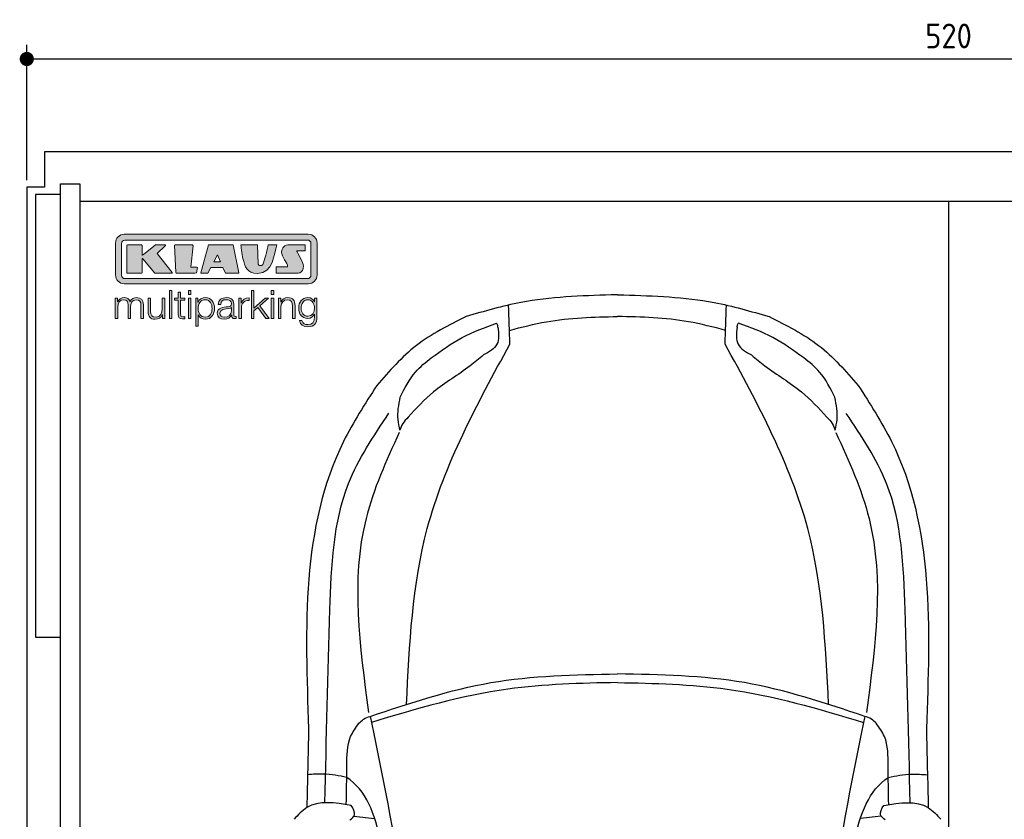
# Model space of a CAD drawing. Header units: millimetres. Extents: x -20 to 5711, y -1049 to 5673.
# Tile 3 of 4: x -20 to 2757, y 3416 to 5673. Entities that reach past the tile are written whole.
import ezdxf

# ---------------------------------------------------------------- set-up
doc = ezdxf.new("R2010")
doc.units = ezdxf.units.MM
for name, color, linetype in [('4', 3, 'Continuous'), ('5', 3, 'Continuous'), ('car', 10, 'Continuous'), ('Logo', 7, 'Continuous')]:
    doc.layers.add(name, color=color, linetype=linetype)
doc.styles.get("Standard").update_dxf_attribs({"font": 'ISOCP.SHX'})
doc.dimstyles.new('GEN-ISO', dxfattribs={"dimscale": 20, "dimtxt": 3.5, "dimasz": 2, "dimexe": 2, "dimexo": 1, "dimgap": 1.5, "dimtad": 1, "dimdec": 1, "dimdsep": 46, "dimtxsty": 'STANDARD', "dimblk": 'PUNKT', "dimcen": 2, "dimclrd": 256, "dimclre": 256, "dimclrt": 2, "dimadec": 0, "dimazin": 0, "dimtp": 0.1, "dimtm": 0.1, "dimtfac": 0.71, "dimtdec": 1, "dimtmove": 2, "dimatfit": 3, "dimldrblk": 'PUNKT', "dimfxl": 1, "dimtolj": 1, "dimarcsym": 0})

# ---------------------------------------------------------------- blocks, each defined once
blk = doc.blocks.new('PUNKT')
at = {"layer": '4', "color": 0, "linetype": 'ByBlock'}
blk.add_line((-0.5, 0), (-1, 0), dxfattribs=at)
at = {"layer": '4', "color": 0, "linetype": 'ByBlock', "const_width": 0.5}
blk.add_lwpolyline([(-0.25, 0, 1), (0.25, 0, 1)], format="xyb", close=True, dxfattribs=at)
blk = doc.blocks.new('*D4')
at = {"layer": '5', "lineweight": -2}
for p, q in [((0, 5220), (0, 5602.1)), ((5200, 5220), (5200, 5602.1)), ((40, 5562.1), (5160, 5562.1))]:
    blk.add_line(p, q, dxfattribs=at)
at = {"layer": 'DEFPOINTS', "color": 0}
for p in [(5200, 5562.1), (0, 5200), (5200, 5200)]:
    blk.add_point(p, dxfattribs=at)
at = {"layer": '5', "lineweight": -2, "xscale": 40, "yscale": 40, "zscale": 40, "rotation": 180}
blk.add_blockref('PUNKT', (0, 5562.1), dxfattribs=at)
at = {"layer": '5', "lineweight": -2, "xscale": 40, "yscale": 40, "zscale": 40}
blk.add_blockref('PUNKT', (5200, 5562.1), dxfattribs=at)
at = {"layer": '5', "color": 2, "insert": (2600, 5627.1), "char_height": 70, "attachment_point": 5}
blk.add_mtext('520', dxfattribs=at)
blk = doc.blocks.new('KLAUS')
at = {"layer": 'Logo'}
h = blk.add_hatch(color=8, dxfattribs=at)
h.dxf.hatch_style = 2
edge = h.paths.add_edge_path()
edge.add_spline(control_points=[(3.6, 29.09), (2.88, 29.09), (2.3, 28.51), (2.3, 27.8), (2.3, 27.8), (2.3, 16.11), (2.3, 16.11), (2.3, 15.39), (2.88, 14.81), (3.6, 14.81), (3.6, 14.81), (71.16, 14.81), (71.16, 14.81), (71.88, 14.81), (72.46, 15.39), (72.46, 16.11), (72.46, 16.11), (72.46, 27.8), (72.46, 27.8), (72.46, 28.51), (71.88, 29.09), (71.16, 29.09), (71.16, 29.09), (3.6, 29.09), (3.6, 29.09), (3.6, 29.09), (3.6, 29.09), (3.6, 29.09)], knot_values=[0, 0, 0, 0, 1, 1, 1, 2, 2, 2, 3, 3, 3, 4, 4, 4, 5, 5, 5, 6, 6, 6, 7, 7, 7, 8, 8, 8, 9, 9, 9, 9], degree=3, periodic=0)
edge = h.paths.add_edge_path()
edge.add_spline(control_points=[(3.35, 31.23), (3.35, 31.23), (71.47, 31.23), (71.47, 31.23), (73.26, 31.23), (74.71, 29.77), (74.71, 27.99), (74.71, 27.99), (74.71, 16.17), (74.71, 16.17), (74.71, 14.38), (73.26, 12.93), (71.47, 12.93), (71.47, 12.93), (3.35, 12.93), (3.35, 12.93), (1.56, 12.93), (0.11, 14.38), (0.11, 16.17), (0.11, 16.17), (0.11, 27.99), (0.11, 27.99), (0.11, 29.77), (1.56, 31.23), (3.35, 31.23), (3.35, 31.23), (3.35, 31.23), (3.35, 31.23)], knot_values=[0, 0, 0, 0, 1, 1, 1, 2, 2, 2, 3, 3, 3, 4, 4, 4, 5, 5, 5, 6, 6, 6, 7, 7, 7, 8, 8, 8, 9, 9, 9, 9], degree=3, periodic=0)
h = blk.add_hatch(color=8, dxfattribs=at)
h.dxf.hatch_style = 2
edge = h.paths.add_edge_path()
edge.add_spline(control_points=[(4.5, 27.33), (4.5, 27.33), (9.7, 27.33), (9.7, 27.33), (9.84, 27.33), (9.96, 27.22), (9.96, 27.08), (9.96, 27.08), (9.96, 23.69), (9.96, 23.69), (9.96, 23.69), (9.94, 23.64), (10.04, 23.59), (10.14, 23.53), (10.2, 23.57), (10.2, 23.57), (10.2, 23.57), (10.51, 23.75), (10.51, 23.75), (10.51, 23.75), (14.94, 27.33), (14.94, 27.33), (14.94, 27.33), (18.41, 27.33), (18.41, 27.33), (18.41, 27.33), (18.49, 27.33), (18.56, 27.2), (18.65, 27.04), (18.53, 26.91), (18.53, 26.91), (18.53, 26.91), (15.49, 24.11), (15.49, 24.11), (15.49, 24.11), (21.14, 17.06), (21.14, 17.06), (21.14, 17.06), (21.13, 16.91), (21.13, 16.91), (21.08, 16.84), (20.99, 16.82), (20.99, 16.82), (20.99, 16.82), (14.7, 16.82), (14.7, 16.82), (14.7, 16.82), (10.26, 22.17), (10.26, 22.17), (10.26, 22.17), (10.19, 22.24), (10.08, 22.21), (9.97, 22.18), (9.96, 22.11), (9.96, 22.11), (9.96, 22.11), (9.96, 17.08), (9.96, 17.08), (9.96, 16.94), (9.84, 16.82), (9.7, 16.82), (9.7, 16.82), (4.5, 16.82), (4.5, 16.82), (4.36, 16.82), (4.25, 16.94), (4.25, 17.08), (4.25, 17.08), (4.25, 27.08), (4.25, 27.08), (4.25, 27.22), (4.36, 27.33), (4.5, 27.33), (4.5, 27.33), (4.5, 27.33), (4.5, 27.33)], knot_values=[0, 0, 0, 0, 1, 1, 1, 2, 2, 2, 3, 3, 3, 4, 4, 4, 5, 5, 5, 6, 6, 6, 7, 7, 7, 8, 8, 8, 9, 9, 9, 10, 10, 10, 11, 11, 11, 12, 12, 12, 13, 13, 13, 14, 14, 14, 15, 15, 15, 16, 16, 16, 17, 17, 17, 18, 18, 18, 19, 19, 19, 20, 20, 20, 21, 21, 21, 22, 22, 22, 23, 23, 23, 24, 24, 24, 25, 25, 25, 25], degree=3, periodic=0)
h = blk.add_hatch(color=8, dxfattribs=at)
h.dxf.hatch_style = 2
h.paths.add_polyline_path([(22.42, 17.06), (21.97, 27.15), (22.24, 27.33), (28.55, 27.33), (28.86, 26.97), (28.01, 19.08), (30.26, 19.07), (30.44, 18.95), (30.08, 16.95), (29.49, 16.82), (22.6, 16.82)])
h = blk.add_hatch(color=8, dxfattribs=at)
h.paths.add_polyline_path([(36.52, 21.01), (38.93, 21.01), (37.87, 23.57)])
h.paths.add_polyline_path([(34.52, 27.33), (43.65, 27.33), (45.76, 16.94), (45.57, 16.82), (40.83, 16.82), (39.89, 18.95), (35.42, 18.95), (34.27, 16.82), (31.78, 16.82), (31.66, 17)])
h = blk.add_hatch(color=8, dxfattribs=at)
h.dxf.hatch_style = 2
edge = h.paths.add_edge_path()
edge.add_spline(control_points=[(52.69, 27.32), (52.69, 27.32), (52.88, 20.14), (52.88, 20.14), (53.01, 19.89), (53.2, 19.77), (53.43, 19.71), (53.91, 19.59), (54.43, 19.57), (54.64, 20.03), (55.23, 21.34), (56.27, 25.45), (56.6, 27.33), (56.6, 27.33), (59.77, 27.33), (59.77, 27.33), (58.77, 23.9), (58.56, 16.82), (52.63, 16.76), (48.72, 16.72), (48.01, 19.35), (47.27, 22.24), (46.89, 23.68), (46.54, 27.33), (46.54, 27.33), (46.54, 27.33), (52.69, 27.32), (52.69, 27.32), (52.69, 27.32), (52.69, 27.32), (52.69, 27.32)], knot_values=[0, 0, 0, 0, 1, 1, 1, 2, 2, 2, 3, 3, 3, 4, 4, 4, 5, 5, 5, 6, 6, 6, 7, 7, 7, 8, 8, 8, 9, 9, 9, 10, 10, 10, 10], degree=3, periodic=0)
h = blk.add_hatch(color=8, dxfattribs=at)
h.dxf.hatch_style = 2
edge = h.paths.add_edge_path()
edge.add_spline(control_points=[(64.46, 27.33), (64.46, 27.33), (70.31, 27.33), (70.31, 27.33), (70.31, 26.52), (70.31, 26.02), (70.31, 25.12), (70.31, 25.12), (67.3, 25.12), (67.3, 25.12), (67.24, 25.04), (67.25, 25.11), (67.25, 24.91), (67.25, 24.88), (69.73, 20.38), (69.73, 19.57), (69.73, 16.4), (67.22, 16.81), (65.9, 16.82), (65.9, 16.82), (59.59, 16.82), (59.59, 16.82), (59.59, 17.76), (59.59, 18.23), (59.59, 19.14), (59.59, 19.14), (63.75, 19.14), (63.75, 19.14), (63.82, 19.22), (63.81, 19.11), (63.81, 19.31), (63.81, 20.32), (61.58, 23.06), (61.58, 24.63), (61.58, 26.33), (62.83, 27.34), (64.46, 27.33), (64.46, 27.33), (64.46, 27.33), (64.46, 27.33)], knot_values=[0, 0, 0, 0, 1, 1, 1, 2, 2, 2, 3, 3, 3, 4, 4, 4, 5, 5, 5, 6, 6, 6, 7, 7, 7, 8, 8, 8, 9, 9, 9, 10, 10, 10, 11, 11, 11, 12, 12, 12, 13, 13, 13, 13], degree=3, periodic=0)
h = blk.add_hatch(color=30, dxfattribs=at)
h.dxf.hatch_style = 2
edge = h.paths.add_edge_path()
edge.add_spline(control_points=[(0, 0), (0, 0), (0.92, 0), (0.92, 0), (0.92, 0), (0.92, 4.22), (0.92, 4.22), (0.94, 5.8), (1.58, 7), (3.18, 7), (4.35, 7), (4.77, 6.15), (4.76, 5.12), (4.76, 5.12), (4.76, 0), (4.76, 0), (4.76, 0), (5.68, 0), (5.68, 0), (5.68, 0), (5.68, 4.27), (5.68, 4.27), (5.68, 5.68), (6.14, 7), (7.73, 7), (9.05, 7), (9.52, 6.32), (9.52, 5.08), (9.52, 5.08), (9.52, 0), (9.52, 0), (9.52, 0), (10.44, 0), (10.44, 0), (10.44, 0), (10.44, 5.12), (10.44, 5.12), (10.44, 6.91), (9.59, 7.77), (7.94, 7.77), (6.94, 7.77), (5.99, 7.29), (5.54, 6.3), (5.26, 7.29), (4.36, 7.77), (3.37, 7.77), (2.17, 7.77), (1.38, 7.19), (0.89, 6.28), (0.89, 6.28), (0.85, 6.28), (0.85, 6.28), (0.85, 6.28), (0.85, 7.55), (0.85, 7.55), (0.85, 7.55), (0, 7.55), (0, 7.55), (0, 7.55), (0, 0), (0, 0), (0, 0), (0, 0), (0, 0)], knot_values=[0, 0, 0, 0, 1, 1, 1, 2, 2, 2, 3, 3, 3, 4, 4, 4, 5, 5, 5, 6, 6, 6, 7, 7, 7, 8, 8, 8, 9, 9, 9, 10, 10, 10, 11, 11, 11, 12, 12, 12, 13, 13, 13, 14, 14, 14, 15, 15, 15, 16, 16, 16, 17, 17, 17, 18, 18, 18, 19, 19, 19, 20, 20, 20, 21, 21, 21, 21], degree=3, periodic=0)
h = blk.add_hatch(color=30, dxfattribs=at)
h.dxf.hatch_style = 2
edge = h.paths.add_edge_path()
edge.add_spline(control_points=[(18.31, 7.55), (18.31, 7.55), (17.39, 7.55), (17.39, 7.55), (17.39, 7.55), (17.39, 3.59), (17.39, 3.59), (17.39, 2.05), (16.7, 0.56), (15.12, 0.56), (13.66, 0.56), (13.15, 1.27), (13.1, 2.64), (13.1, 2.64), (13.1, 7.55), (13.1, 7.55), (13.1, 7.55), (12.18, 7.55), (12.18, 7.55), (12.18, 7.55), (12.18, 2.65), (12.18, 2.65), (12.18, 0.89), (12.93, -0.22), (14.83, -0.22), (15.96, -0.22), (16.95, 0.35), (17.44, 1.36), (17.44, 1.36), (17.47, 1.36), (17.47, 1.36), (17.47, 1.36), (17.47, 0), (17.47, 0), (17.47, 0), (18.31, 0), (18.31, 0), (18.31, 0), (18.31, 7.55), (18.31, 7.55), (18.31, 7.55), (18.31, 7.55), (18.31, 7.55)], knot_values=[0, 0, 0, 0, 1, 1, 1, 2, 2, 2, 3, 3, 3, 4, 4, 4, 5, 5, 5, 6, 6, 6, 7, 7, 7, 8, 8, 8, 9, 9, 9, 10, 10, 10, 11, 11, 11, 12, 12, 12, 13, 13, 13, 14, 14, 14, 14], degree=3, periodic=0)
h = blk.add_hatch(color=30, dxfattribs=at)
h.dxf.hatch_style = 2
h.paths.add_polyline_path([(20.07, 0), (20.99, 0), (20.99, 10.45), (20.07, 10.45)])
h = blk.add_hatch(color=30, dxfattribs=at)
h.dxf.hatch_style = 2
edge = h.paths.add_edge_path()
edge.add_spline(control_points=[(24.22, 9.82), (24.22, 9.82), (23.3, 9.82), (23.3, 9.82), (23.3, 9.82), (23.3, 7.55), (23.3, 7.55), (23.3, 7.55), (21.98, 7.55), (21.98, 7.55), (21.98, 7.55), (21.98, 6.78), (21.98, 6.78), (21.98, 6.78), (23.3, 6.78), (23.3, 6.78), (23.3, 6.78), (23.3, 1.61), (23.3, 1.61), (23.28, 0.32), (23.71, -0.09), (24.94, -0.09), (25.22, -0.09), (25.48, -0.06), (25.76, -0.06), (25.76, -0.06), (25.76, 0.73), (25.76, 0.73), (25.5, 0.7), (25.23, 0.69), (24.97, 0.69), (24.31, 0.73), (24.22, 1.08), (24.22, 1.68), (24.22, 1.68), (24.22, 6.78), (24.22, 6.78), (24.22, 6.78), (25.76, 6.78), (25.76, 6.78), (25.76, 6.78), (25.76, 7.55), (25.76, 7.55), (25.76, 7.55), (24.22, 7.55), (24.22, 7.55), (24.22, 7.55), (24.22, 9.82), (24.22, 9.82), (24.22, 9.82), (24.22, 9.82), (24.22, 9.82)], knot_values=[0, 0, 0, 0, 1, 1, 1, 2, 2, 2, 3, 3, 3, 4, 4, 4, 5, 5, 5, 6, 6, 6, 7, 7, 7, 8, 8, 8, 9, 9, 9, 10, 10, 10, 11, 11, 11, 12, 12, 12, 13, 13, 13, 14, 14, 14, 15, 15, 15, 16, 16, 16, 17, 17, 17, 17], degree=3, periodic=0)
h = blk.add_hatch(color=30, dxfattribs=at)
h.paths.add_polyline_path([(27.1, 0), (28.03, 0), (28.03, 7.55), (27.1, 7.55)])
h.paths.add_polyline_path([(27.1, 8.98), (28.03, 8.98), (28.03, 10.45), (27.1, 10.45)])
h = blk.add_hatch(color=30, dxfattribs=at)
edge = h.paths.add_edge_path()
edge.add_spline(control_points=[(35.84, 3.78), (35.84, 2.21), (35.12, 0.56), (33.37, 0.56), (31.4, 0.56), (30.72, 2.21), (30.72, 3.78), (30.72, 5.49), (31.33, 7), (33.37, 7), (35.12, 7), (35.84, 5.34), (35.84, 3.78), (35.84, 3.78), (35.84, 3.78), (35.84, 3.78)], knot_values=[0, 0, 0, 0, 1, 1, 1, 2, 2, 2, 3, 3, 3, 4, 4, 4, 5, 5, 5, 5], degree=3, periodic=0)
edge = h.paths.add_edge_path()
edge.add_spline(control_points=[(29.79, -2.8), (29.79, -2.8), (30.72, -2.8), (30.72, -2.8), (30.72, -2.8), (30.72, 1.43), (30.72, 1.43), (30.72, 1.43), (30.74, 1.43), (30.74, 1.43), (31.14, 0.35), (32.24, -0.22), (33.37, -0.22), (35.66, -0.22), (36.76, 1.64), (36.76, 3.78), (36.76, 5.91), (35.66, 7.77), (33.37, 7.77), (32.15, 7.77), (31.1, 7.14), (30.67, 6.12), (30.67, 6.12), (30.64, 6.12), (30.64, 6.12), (30.64, 6.12), (30.64, 7.55), (30.64, 7.55), (30.64, 7.55), (29.79, 7.55), (29.79, 7.55), (29.79, 7.55), (29.79, -2.8), (29.79, -2.8), (29.79, -2.8), (29.79, -2.8), (29.79, -2.8)], knot_values=[0, 0, 0, 0, 1, 1, 1, 2, 2, 2, 3, 3, 3, 4, 4, 4, 5, 5, 5, 6, 6, 6, 7, 7, 7, 8, 8, 8, 9, 9, 9, 10, 10, 10, 11, 11, 11, 12, 12, 12, 12], degree=3, periodic=0)
h = blk.add_hatch(color=30, dxfattribs=at)
edge = h.paths.add_edge_path()
edge.add_spline(control_points=[(43.03, 2.93), (43.04, 1.45), (41.8, 0.56), (40.39, 0.56), (39.53, 0.56), (38.71, 1.13), (38.71, 2.05), (38.71, 3.53), (40.66, 3.51), (42.22, 3.79), (42.47, 3.84), (42.88, 3.91), (43, 4.13), (43, 4.13), (43.03, 4.13), (43.03, 4.13), (43.03, 4.13), (43.03, 2.93), (43.03, 2.93), (43.03, 2.93), (43.03, 2.93), (43.03, 2.93)], knot_values=[0, 0, 0, 0, 1, 1, 1, 2, 2, 2, 3, 3, 3, 4, 4, 4, 5, 5, 5, 6, 6, 6, 7, 7, 7, 7], degree=3, periodic=0)
edge = h.paths.add_edge_path()
edge.add_spline(control_points=[(39.03, 5.24), (39.06, 6.47), (39.91, 7), (41.05, 7), (42.14, 7), (43.03, 6.69), (43.03, 5.45), (43.03, 4.61), (42.6, 4.51), (41.84, 4.42), (39.85, 4.19), (37.79, 4.11), (37.79, 1.99), (37.79, 0.47), (38.93, -0.22), (40.32, -0.22), (41.77, -0.22), (42.43, 0.34), (43.07, 1.32), (43.07, 1.32), (43.1, 1.32), (43.1, 1.32), (43.1, 0.53), (43.25, 0), (44.19, 0), (44.43, 0), (44.58, 0.01), (44.79, 0.06), (44.79, 0.06), (44.79, 0.83), (44.79, 0.83), (44.71, 0.81), (44.6, 0.78), (44.49, 0.78), (44.13, 0.78), (43.95, 0.98), (43.95, 1.33), (43.95, 1.33), (43.95, 5.34), (43.95, 5.34), (43.95, 7.36), (42.5, 7.77), (41.17, 7.77), (39.44, 7.77), (38.2, 7.01), (38.11, 5.24), (38.11, 5.24), (39.03, 5.24), (39.03, 5.24), (39.03, 5.24), (39.03, 5.24), (39.03, 5.24)], knot_values=[0, 0, 0, 0, 1, 1, 1, 2, 2, 2, 3, 3, 3, 4, 4, 4, 5, 5, 5, 6, 6, 6, 7, 7, 7, 8, 8, 8, 9, 9, 9, 10, 10, 10, 11, 11, 11, 12, 12, 12, 13, 13, 13, 14, 14, 14, 15, 15, 15, 16, 16, 16, 17, 17, 17, 17], degree=3, periodic=0)
h = blk.add_hatch(color=30, dxfattribs=at)
h.dxf.hatch_style = 2
edge = h.paths.add_edge_path()
edge.add_spline(control_points=[(45.79, 0), (45.79, 0), (46.71, 0), (46.71, 0), (46.71, 0), (46.71, 4.03), (46.71, 4.03), (46.71, 5.59), (47.85, 6.82), (49.52, 6.73), (49.52, 6.73), (49.52, 7.66), (49.52, 7.66), (48.16, 7.72), (47.14, 7), (46.67, 5.78), (46.67, 5.78), (46.64, 5.78), (46.64, 5.78), (46.64, 5.78), (46.64, 7.55), (46.64, 7.55), (46.64, 7.55), (45.79, 7.55), (45.79, 7.55), (45.79, 7.55), (45.79, 0), (45.79, 0), (45.79, 0), (45.79, 0), (45.79, 0)], knot_values=[0, 0, 0, 0, 1, 1, 1, 2, 2, 2, 3, 3, 3, 4, 4, 4, 5, 5, 5, 6, 6, 6, 7, 7, 7, 8, 8, 8, 9, 9, 9, 10, 10, 10, 10], degree=3, periodic=0)
h = blk.add_hatch(color=30, dxfattribs=at)
h.dxf.hatch_style = 2
h.paths.add_polyline_path([(50.4, 0), (51.32, 0), (51.32, 2.87), (52.82, 4.11), (55.8, 0), (56.96, 0), (53.52, 4.76), (56.74, 7.55), (55.51, 7.55), (51.32, 3.89), (51.32, 10.45), (50.4, 10.45)])
h = blk.add_hatch(color=30, dxfattribs=at)
h.paths.add_polyline_path([(57.74, 0), (58.66, 0), (58.66, 7.55), (57.74, 7.55)])
h.paths.add_polyline_path([(57.74, 8.98), (58.66, 8.98), (58.66, 10.45), (57.74, 10.45)])
h = blk.add_hatch(color=30, dxfattribs=at)
h.dxf.hatch_style = 2
edge = h.paths.add_edge_path()
edge.add_spline(control_points=[(60.41, 0), (60.41, 0), (61.33, 0), (61.33, 0), (61.33, 0), (61.33, 4.41), (61.33, 4.41), (61.36, 5.89), (62.24, 7), (63.7, 7), (65.2, 7), (65.62, 6.02), (65.62, 4.71), (65.62, 4.71), (65.62, 0), (65.62, 0), (65.62, 0), (66.54, 0), (66.54, 0), (66.54, 0), (66.54, 4.86), (66.54, 4.86), (66.54, 6.66), (65.9, 7.77), (63.78, 7.77), (62.71, 7.77), (61.7, 7.16), (61.36, 6.25), (61.36, 6.25), (61.33, 6.25), (61.33, 6.25), (61.33, 6.25), (61.33, 7.55), (61.33, 7.55), (61.33, 7.55), (60.41, 7.55), (60.41, 7.55), (60.41, 7.55), (60.41, 0), (60.41, 0), (60.41, 0), (60.41, 0), (60.41, 0)], knot_values=[0, 0, 0, 0, 1, 1, 1, 2, 2, 2, 3, 3, 3, 4, 4, 4, 5, 5, 5, 6, 6, 6, 7, 7, 7, 8, 8, 8, 9, 9, 9, 10, 10, 10, 11, 11, 11, 12, 12, 12, 13, 13, 13, 14, 14, 14, 14], degree=3, periodic=0)
h = blk.add_hatch(color=30, dxfattribs=at)
edge = h.paths.add_edge_path()
edge.add_spline(control_points=[(71.32, 0.86), (69.62, 0.86), (68.83, 2.34), (68.83, 3.86), (68.83, 5.43), (69.56, 7), (71.32, 7), (73.06, 7), (73.75, 5.34), (73.75, 3.86), (73.75, 2.33), (72.91, 0.86), (71.32, 0.86), (71.32, 0.86), (71.32, 0.86), (71.32, 0.86)], knot_values=[0, 0, 0, 0, 1, 1, 1, 2, 2, 2, 3, 3, 3, 4, 4, 4, 5, 5, 5, 5], degree=3, periodic=0)
edge = h.paths.add_edge_path()
edge.add_spline(control_points=[(74.67, 7.55), (74.67, 7.55), (73.75, 7.55), (73.75, 7.55), (73.75, 7.55), (73.75, 6.25), (73.75, 6.25), (73.75, 6.25), (73.72, 6.25), (73.72, 6.25), (73.35, 7.09), (72.41, 7.77), (71.32, 7.77), (69.13, 7.77), (67.9, 6.05), (67.9, 3.97), (67.9, 1.82), (68.9, 0.09), (71.32, 0.09), (72.4, 0.09), (73.29, 0.72), (73.72, 1.64), (73.72, 1.64), (73.75, 1.64), (73.75, 1.64), (73.75, 1.64), (73.75, 0.61), (73.75, 0.61), (73.75, -1.23), (73.01, -2.24), (71.32, -2.24), (70.29, -2.24), (69.31, -1.85), (69.1, -0.73), (69.1, -0.73), (68.18, -0.73), (68.18, -0.73), (68.31, -2.34), (69.81, -3.02), (71.32, -3.02), (73.79, -3.02), (74.65, -1.64), (74.67, 0.61), (74.67, 0.61), (74.67, 7.55), (74.67, 7.55), (74.67, 7.55), (74.67, 7.55), (74.67, 7.55)], knot_values=[0, 0, 0, 0, 1, 1, 1, 2, 2, 2, 3, 3, 3, 4, 4, 4, 5, 5, 5, 6, 6, 6, 7, 7, 7, 8, 8, 8, 9, 9, 9, 10, 10, 10, 11, 11, 11, 12, 12, 12, 13, 13, 13, 14, 14, 14, 15, 15, 15, 16, 16, 16, 16], degree=3, periodic=0)
at = {"layer": 'Logo', "lineweight": 0}
for points in [[(22.42, 17.06), (21.97, 27.15), (22.24, 27.33), (28.55, 27.33), (28.86, 26.97), (28.01, 19.08), (30.26, 19.07), (30.44, 18.95), (30.08, 16.95), (29.49, 16.82), (22.6, 16.82), (22.42, 17.06), (22.42, 17.06)], [(34.52, 27.33), (43.65, 27.33), (45.76, 16.94), (45.57, 16.82), (40.83, 16.82), (39.89, 18.95), (35.42, 18.95), (34.27, 16.82), (31.78, 16.82), (31.66, 17), (34.52, 27.33), (34.52, 27.33)], [(36.52, 21.01), (38.93, 21.01), (37.87, 23.57), (36.52, 21.01), (36.52, 21.01)], [(20.07, 0), (20.99, 0), (20.99, 10.45), (20.07, 10.45), (20.07, 0), (20.07, 0)], [(27.1, 8.98), (28.03, 8.98), (28.03, 10.45), (27.1, 10.45), (27.1, 8.98), (27.1, 8.98)], [(27.1, 0), (28.03, 0), (28.03, 7.55), (27.1, 7.55), (27.1, 0), (27.1, 0)], [(50.4, 0), (51.32, 0), (51.32, 2.87), (52.82, 4.11), (55.8, 0), (56.96, 0), (53.52, 4.76), (56.74, 7.55), (55.51, 7.55), (51.32, 3.89), (51.32, 10.45), (50.4, 10.45), (50.4, 0), (50.4, 0)], [(57.74, 8.98), (58.66, 8.98), (58.66, 10.45), (57.74, 10.45), (57.74, 8.98), (57.74, 8.98)], [(57.74, 0), (58.66, 0), (58.66, 7.55), (57.74, 7.55), (57.74, 0), (57.74, 0)]]:
    blk.add_lwpolyline(points, dxfattribs=at)
for points, knots in [([(3.35, 31.23), (3.35, 31.23), (71.47, 31.23), (71.47, 31.23), (73.26, 31.23), (74.71, 29.77), (74.71, 27.99), (74.71, 27.99), (74.71, 16.17), (74.71, 16.17), (74.71, 14.38), (73.26, 12.93), (71.47, 12.93), (71.47, 12.93), (3.35, 12.93), (3.35, 12.93), (1.56, 12.93), (0.11, 14.38), (0.11, 16.17), (0.11, 16.17), (0.11, 27.99), (0.11, 27.99), (0.11, 29.77), (1.56, 31.23), (3.35, 31.23), (3.35, 31.23), (3.35, 31.23), (3.35, 31.23)], [0, 0, 0, 0, 1, 1, 1, 2, 2, 2, 3, 3, 3, 4, 4, 4, 5, 5, 5, 6, 6, 6, 7, 7, 7, 8, 8, 8, 9, 9, 9, 9]), ([(3.6, 29.09), (2.88, 29.09), (2.3, 28.51), (2.3, 27.8), (2.3, 27.8), (2.3, 16.11), (2.3, 16.11), (2.3, 15.39), (2.88, 14.81), (3.6, 14.81), (3.6, 14.81), (71.16, 14.81), (71.16, 14.81), (71.88, 14.81), (72.46, 15.39), (72.46, 16.11), (72.46, 16.11), (72.46, 27.8), (72.46, 27.8), (72.46, 28.51), (71.88, 29.09), (71.16, 29.09), (71.16, 29.09), (3.6, 29.09), (3.6, 29.09), (3.6, 29.09), (3.6, 29.09), (3.6, 29.09)], [0, 0, 0, 0, 1, 1, 1, 2, 2, 2, 3, 3, 3, 4, 4, 4, 5, 5, 5, 6, 6, 6, 7, 7, 7, 8, 8, 8, 9, 9, 9, 9]), ([(4.5, 27.33), (4.5, 27.33), (9.7, 27.33), (9.7, 27.33), (9.84, 27.33), (9.96, 27.22), (9.96, 27.08), (9.96, 27.08), (9.96, 23.69), (9.96, 23.69), (9.96, 23.69), (9.94, 23.64), (10.04, 23.59), (10.14, 23.53), (10.2, 23.57), (10.2, 23.57), (10.2, 23.57), (10.51, 23.75), (10.51, 23.75), (10.51, 23.75), (14.94, 27.33), (14.94, 27.33), (14.94, 27.33), (18.41, 27.33), (18.41, 27.33), (18.41, 27.33), (18.49, 27.33), (18.56, 27.2), (18.65, 27.04), (18.53, 26.91), (18.53, 26.91), (18.53, 26.91), (15.49, 24.11), (15.49, 24.11), (15.49, 24.11), (21.14, 17.06), (21.14, 17.06), (21.14, 17.06), (21.13, 16.91), (21.13, 16.91), (21.08, 16.84), (20.99, 16.82), (20.99, 16.82), (20.99, 16.82), (14.7, 16.82), (14.7, 16.82), (14.7, 16.82), (10.26, 22.17), (10.26, 22.17), (10.26, 22.17), (10.19, 22.24), (10.08, 22.21), (9.97, 22.18), (9.96, 22.11), (9.96, 22.11), (9.96, 22.11), (9.96, 17.08), (9.96, 17.08), (9.96, 16.94), (9.84, 16.82), (9.7, 16.82), (9.7, 16.82), (4.5, 16.82), (4.5, 16.82), (4.36, 16.82), (4.25, 16.94), (4.25, 17.08), (4.25, 17.08), (4.25, 27.08), (4.25, 27.08), (4.25, 27.22), (4.36, 27.33), (4.5, 27.33), (4.5, 27.33), (4.5, 27.33), (4.5, 27.33)], [0, 0, 0, 0, 1, 1, 1, 2, 2, 2, 3, 3, 3, 4, 4, 4, 5, 5, 5, 6, 6, 6, 7, 7, 7, 8, 8, 8, 9, 9, 9, 10, 10, 10, 11, 11, 11, 12, 12, 12, 13, 13, 13, 14, 14, 14, 15, 15, 15, 16, 16, 16, 17, 17, 17, 18, 18, 18, 19, 19, 19, 20, 20, 20, 21, 21, 21, 22, 22, 22, 23, 23, 23, 24, 24, 24, 25, 25, 25, 25]), ([(52.69, 27.32), (52.69, 27.32), (52.88, 20.14), (52.88, 20.14), (53.01, 19.89), (53.2, 19.77), (53.43, 19.71), (53.91, 19.59), (54.43, 19.57), (54.64, 20.03), (55.23, 21.34), (56.27, 25.45), (56.6, 27.33), (56.6, 27.33), (59.77, 27.33), (59.77, 27.33), (58.77, 23.9), (58.56, 16.82), (52.63, 16.76), (48.72, 16.72), (48.01, 19.35), (47.27, 22.24), (46.89, 23.68), (46.54, 27.33), (46.54, 27.33), (46.54, 27.33), (52.69, 27.32), (52.69, 27.32), (52.69, 27.32), (52.69, 27.32), (52.69, 27.32)], [0, 0, 0, 0, 1, 1, 1, 2, 2, 2, 3, 3, 3, 4, 4, 4, 5, 5, 5, 6, 6, 6, 7, 7, 7, 8, 8, 8, 9, 9, 9, 10, 10, 10, 10]), ([(64.46, 27.33), (64.46, 27.33), (70.31, 27.33), (70.31, 27.33), (70.31, 26.52), (70.31, 26.02), (70.31, 25.12), (70.31, 25.12), (67.3, 25.12), (67.3, 25.12), (67.24, 25.04), (67.25, 25.11), (67.25, 24.91), (67.25, 24.88), (69.73, 20.38), (69.73, 19.57), (69.73, 16.4), (67.22, 16.81), (65.9, 16.82), (65.9, 16.82), (59.59, 16.82), (59.59, 16.82), (59.59, 17.76), (59.59, 18.23), (59.59, 19.14), (59.59, 19.14), (63.75, 19.14), (63.75, 19.14), (63.82, 19.22), (63.81, 19.11), (63.81, 19.31), (63.81, 20.32), (61.58, 23.06), (61.58, 24.63), (61.58, 26.33), (62.83, 27.34), (64.46, 27.33), (64.46, 27.33), (64.46, 27.33), (64.46, 27.33)], [0, 0, 0, 0, 1, 1, 1, 2, 2, 2, 3, 3, 3, 4, 4, 4, 5, 5, 5, 6, 6, 6, 7, 7, 7, 8, 8, 8, 9, 9, 9, 10, 10, 10, 11, 11, 11, 12, 12, 12, 13, 13, 13, 13]), ([(0, 0), (0, 0), (0.92, 0), (0.92, 0), (0.92, 0), (0.92, 4.22), (0.92, 4.22), (0.94, 5.8), (1.58, 7), (3.18, 7), (4.35, 7), (4.77, 6.15), (4.76, 5.12), (4.76, 5.12), (4.76, 0), (4.76, 0), (4.76, 0), (5.68, 0), (5.68, 0), (5.68, 0), (5.68, 4.27), (5.68, 4.27), (5.68, 5.68), (6.14, 7), (7.73, 7), (9.05, 7), (9.52, 6.32), (9.52, 5.08), (9.52, 5.08), (9.52, 0), (9.52, 0), (9.52, 0), (10.44, 0), (10.44, 0), (10.44, 0), (10.44, 5.12), (10.44, 5.12), (10.44, 6.91), (9.59, 7.77), (7.94, 7.77), (6.94, 7.77), (5.99, 7.29), (5.54, 6.3), (5.26, 7.29), (4.36, 7.77), (3.37, 7.77), (2.17, 7.77), (1.38, 7.19), (0.89, 6.28), (0.89, 6.28), (0.85, 6.28), (0.85, 6.28), (0.85, 6.28), (0.85, 7.55), (0.85, 7.55), (0.85, 7.55), (0, 7.55), (0, 7.55), (0, 7.55), (0, 0), (0, 0), (0, 0), (0, 0), (0, 0)], [0, 0, 0, 0, 1, 1, 1, 2, 2, 2, 3, 3, 3, 4, 4, 4, 5, 5, 5, 6, 6, 6, 7, 7, 7, 8, 8, 8, 9, 9, 9, 10, 10, 10, 11, 11, 11, 12, 12, 12, 13, 13, 13, 14, 14, 14, 15, 15, 15, 16, 16, 16, 17, 17, 17, 18, 18, 18, 19, 19, 19, 20, 20, 20, 21, 21, 21, 21]), ([(18.31, 7.55), (18.31, 7.55), (17.39, 7.55), (17.39, 7.55), (17.39, 7.55), (17.39, 3.59), (17.39, 3.59), (17.39, 2.05), (16.7, 0.56), (15.12, 0.56), (13.66, 0.56), (13.15, 1.27), (13.1, 2.64), (13.1, 2.64), (13.1, 7.55), (13.1, 7.55), (13.1, 7.55), (12.18, 7.55), (12.18, 7.55), (12.18, 7.55), (12.18, 2.65), (12.18, 2.65), (12.18, 0.89), (12.93, -0.22), (14.83, -0.22), (15.96, -0.22), (16.95, 0.35), (17.44, 1.36), (17.44, 1.36), (17.47, 1.36), (17.47, 1.36), (17.47, 1.36), (17.47, 0), (17.47, 0), (17.47, 0), (18.31, 0), (18.31, 0), (18.31, 0), (18.31, 7.55), (18.31, 7.55), (18.31, 7.55), (18.31, 7.55), (18.31, 7.55)], [0, 0, 0, 0, 1, 1, 1, 2, 2, 2, 3, 3, 3, 4, 4, 4, 5, 5, 5, 6, 6, 6, 7, 7, 7, 8, 8, 8, 9, 9, 9, 10, 10, 10, 11, 11, 11, 12, 12, 12, 13, 13, 13, 14, 14, 14, 14]), ([(24.22, 9.82), (24.22, 9.82), (23.3, 9.82), (23.3, 9.82), (23.3, 9.82), (23.3, 7.55), (23.3, 7.55), (23.3, 7.55), (21.98, 7.55), (21.98, 7.55), (21.98, 7.55), (21.98, 6.78), (21.98, 6.78), (21.98, 6.78), (23.3, 6.78), (23.3, 6.78), (23.3, 6.78), (23.3, 1.61), (23.3, 1.61), (23.28, 0.32), (23.71, -0.09), (24.94, -0.09), (25.22, -0.09), (25.48, -0.06), (25.76, -0.06), (25.76, -0.06), (25.76, 0.73), (25.76, 0.73), (25.5, 0.7), (25.23, 0.69), (24.97, 0.69), (24.31, 0.73), (24.22, 1.08), (24.22, 1.68), (24.22, 1.68), (24.22, 6.78), (24.22, 6.78), (24.22, 6.78), (25.76, 6.78), (25.76, 6.78), (25.76, 6.78), (25.76, 7.55), (25.76, 7.55), (25.76, 7.55), (24.22, 7.55), (24.22, 7.55), (24.22, 7.55), (24.22, 9.82), (24.22, 9.82), (24.22, 9.82), (24.22, 9.82), (24.22, 9.82)], [0, 0, 0, 0, 1, 1, 1, 2, 2, 2, 3, 3, 3, 4, 4, 4, 5, 5, 5, 6, 6, 6, 7, 7, 7, 8, 8, 8, 9, 9, 9, 10, 10, 10, 11, 11, 11, 12, 12, 12, 13, 13, 13, 14, 14, 14, 15, 15, 15, 16, 16, 16, 17, 17, 17, 17]), ([(29.79, -2.8), (29.79, -2.8), (30.72, -2.8), (30.72, -2.8), (30.72, -2.8), (30.72, 1.43), (30.72, 1.43), (30.72, 1.43), (30.74, 1.43), (30.74, 1.43), (31.14, 0.35), (32.24, -0.22), (33.37, -0.22), (35.66, -0.22), (36.76, 1.64), (36.76, 3.78), (36.76, 5.91), (35.66, 7.77), (33.37, 7.77), (32.15, 7.77), (31.1, 7.14), (30.67, 6.12), (30.67, 6.12), (30.64, 6.12), (30.64, 6.12), (30.64, 6.12), (30.64, 7.55), (30.64, 7.55), (30.64, 7.55), (29.79, 7.55), (29.79, 7.55), (29.79, 7.55), (29.79, -2.8), (29.79, -2.8), (29.79, -2.8), (29.79, -2.8), (29.79, -2.8)], [0, 0, 0, 0, 1, 1, 1, 2, 2, 2, 3, 3, 3, 4, 4, 4, 5, 5, 5, 6, 6, 6, 7, 7, 7, 8, 8, 8, 9, 9, 9, 10, 10, 10, 11, 11, 11, 12, 12, 12, 12]), ([(39.03, 5.24), (39.06, 6.47), (39.91, 7), (41.05, 7), (42.14, 7), (43.03, 6.69), (43.03, 5.45), (43.03, 4.61), (42.6, 4.51), (41.84, 4.42), (39.85, 4.19), (37.79, 4.11), (37.79, 1.99), (37.79, 0.47), (38.93, -0.22), (40.32, -0.22), (41.77, -0.22), (42.43, 0.34), (43.07, 1.32), (43.07, 1.32), (43.1, 1.32), (43.1, 1.32), (43.1, 0.53), (43.25, 0), (44.19, 0), (44.43, 0), (44.58, 0.01), (44.79, 0.06), (44.79, 0.06), (44.79, 0.83), (44.79, 0.83), (44.71, 0.81), (44.6, 0.78), (44.49, 0.78), (44.13, 0.78), (43.95, 0.98), (43.95, 1.33), (43.95, 1.33), (43.95, 5.34), (43.95, 5.34), (43.95, 7.36), (42.5, 7.77), (41.17, 7.77), (39.44, 7.77), (38.2, 7.01), (38.11, 5.24), (38.11, 5.24), (39.03, 5.24), (39.03, 5.24), (39.03, 5.24), (39.03, 5.24), (39.03, 5.24)], [0, 0, 0, 0, 1, 1, 1, 2, 2, 2, 3, 3, 3, 4, 4, 4, 5, 5, 5, 6, 6, 6, 7, 7, 7, 8, 8, 8, 9, 9, 9, 10, 10, 10, 11, 11, 11, 12, 12, 12, 13, 13, 13, 14, 14, 14, 15, 15, 15, 16, 16, 16, 17, 17, 17, 17]), ([(45.79, 0), (45.79, 0), (46.71, 0), (46.71, 0), (46.71, 0), (46.71, 4.03), (46.71, 4.03), (46.71, 5.59), (47.85, 6.82), (49.52, 6.73), (49.52, 6.73), (49.52, 7.66), (49.52, 7.66), (48.16, 7.72), (47.14, 7), (46.67, 5.78), (46.67, 5.78), (46.64, 5.78), (46.64, 5.78), (46.64, 5.78), (46.64, 7.55), (46.64, 7.55), (46.64, 7.55), (45.79, 7.55), (45.79, 7.55), (45.79, 7.55), (45.79, 0), (45.79, 0), (45.79, 0), (45.79, 0), (45.79, 0)], [0, 0, 0, 0, 1, 1, 1, 2, 2, 2, 3, 3, 3, 4, 4, 4, 5, 5, 5, 6, 6, 6, 7, 7, 7, 8, 8, 8, 9, 9, 9, 10, 10, 10, 10]), ([(60.41, 0), (60.41, 0), (61.33, 0), (61.33, 0), (61.33, 0), (61.33, 4.41), (61.33, 4.41), (61.36, 5.89), (62.24, 7), (63.7, 7), (65.2, 7), (65.62, 6.02), (65.62, 4.71), (65.62, 4.71), (65.62, 0), (65.62, 0), (65.62, 0), (66.54, 0), (66.54, 0), (66.54, 0), (66.54, 4.86), (66.54, 4.86), (66.54, 6.66), (65.9, 7.77), (63.78, 7.77), (62.71, 7.77), (61.7, 7.16), (61.36, 6.25), (61.36, 6.25), (61.33, 6.25), (61.33, 6.25), (61.33, 6.25), (61.33, 7.55), (61.33, 7.55), (61.33, 7.55), (60.41, 7.55), (60.41, 7.55), (60.41, 7.55), (60.41, 0), (60.41, 0), (60.41, 0), (60.41, 0), (60.41, 0)], [0, 0, 0, 0, 1, 1, 1, 2, 2, 2, 3, 3, 3, 4, 4, 4, 5, 5, 5, 6, 6, 6, 7, 7, 7, 8, 8, 8, 9, 9, 9, 10, 10, 10, 11, 11, 11, 12, 12, 12, 13, 13, 13, 14, 14, 14, 14]), ([(74.67, 7.55), (74.67, 7.55), (73.75, 7.55), (73.75, 7.55), (73.75, 7.55), (73.75, 6.25), (73.75, 6.25), (73.75, 6.25), (73.72, 6.25), (73.72, 6.25), (73.35, 7.09), (72.41, 7.77), (71.32, 7.77), (69.13, 7.77), (67.9, 6.05), (67.9, 3.97), (67.9, 1.82), (68.9, 0.09), (71.32, 0.09), (72.4, 0.09), (73.29, 0.72), (73.72, 1.64), (73.72, 1.64), (73.75, 1.64), (73.75, 1.64), (73.75, 1.64), (73.75, 0.61), (73.75, 0.61), (73.75, -1.23), (73.01, -2.24), (71.32, -2.24), (70.29, -2.24), (69.31, -1.85), (69.1, -0.73), (69.1, -0.73), (68.18, -0.73), (68.18, -0.73), (68.31, -2.34), (69.81, -3.02), (71.32, -3.02), (73.79, -3.02), (74.65, -1.64), (74.67, 0.61), (74.67, 0.61), (74.67, 7.55), (74.67, 7.55), (74.67, 7.55), (74.67, 7.55), (74.67, 7.55)], [0, 0, 0, 0, 1, 1, 1, 2, 2, 2, 3, 3, 3, 4, 4, 4, 5, 5, 5, 6, 6, 6, 7, 7, 7, 8, 8, 8, 9, 9, 9, 10, 10, 10, 11, 11, 11, 12, 12, 12, 13, 13, 13, 14, 14, 14, 15, 15, 15, 16, 16, 16, 16]), ([(35.84, 3.78), (35.84, 2.21), (35.12, 0.56), (33.37, 0.56), (31.4, 0.56), (30.72, 2.21), (30.72, 3.78), (30.72, 5.49), (31.33, 7), (33.37, 7), (35.12, 7), (35.84, 5.34), (35.84, 3.78), (35.84, 3.78), (35.84, 3.78), (35.84, 3.78)], [0, 0, 0, 0, 1, 1, 1, 2, 2, 2, 3, 3, 3, 4, 4, 4, 5, 5, 5, 5]), ([(43.03, 2.93), (43.04, 1.45), (41.8, 0.56), (40.39, 0.56), (39.53, 0.56), (38.71, 1.13), (38.71, 2.05), (38.71, 3.53), (40.66, 3.51), (42.22, 3.79), (42.47, 3.84), (42.88, 3.91), (43, 4.13), (43, 4.13), (43.03, 4.13), (43.03, 4.13), (43.03, 4.13), (43.03, 2.93), (43.03, 2.93), (43.03, 2.93), (43.03, 2.93), (43.03, 2.93)], [0, 0, 0, 0, 1, 1, 1, 2, 2, 2, 3, 3, 3, 4, 4, 4, 5, 5, 5, 6, 6, 6, 7, 7, 7, 7]), ([(71.32, 0.86), (69.62, 0.86), (68.83, 2.34), (68.83, 3.86), (68.83, 5.43), (69.56, 7), (71.32, 7), (73.06, 7), (73.75, 5.34), (73.75, 3.86), (73.75, 2.33), (72.91, 0.86), (71.32, 0.86), (71.32, 0.86), (71.32, 0.86), (71.32, 0.86)], [0, 0, 0, 0, 1, 1, 1, 2, 2, 2, 3, 3, 3, 4, 4, 4, 5, 5, 5, 5])]:
    blk.add_open_spline(points, degree=3, knots=knots, dxfattribs=at)

msp = doc.modelspace()

# ---------------------------------------------------------------- linework, layer by layer
for p, q in [((5050, 5160), (150, 5160)), ((2600, 5160), (2600, 218))]:
    msp.add_line(p, q)
msp.add_lwpolyline([(50, 5300), (50, 5200), (0, 5200), (0, 1400), (50, 1400), (50, 0), (5150, 0), (5150, 1400), (5200, 1400), (5200, 5200), (5150, 5200), (5150, 5300)], close=True)
for points in [[(95, 5210), (150, 5210), (150, 30), (122.5, 30)], [(95, 250), (95, 5210)], [(150, 5210), (150, 30)], [(95, 5180), (25, 5180), (25, 3930), (95, 3930)]]:
    msp.add_lwpolyline(points)
at = {"layer": 'car'}
for p, q in [((1666.37, 4896.51), (1648.45, 4896.17)), ((1666.37, 4896.51), (1684.29, 4896.16)), ((922.66, 3425.41), (981.23, 3419.04)), ((2410.04, 3425.39), (2351.47, 3419.02))]:
    msp.add_line(p, q, dxfattribs=at)
for points, knots in [([(1648.45, 4896.17), (1562.88, 4893.5), (1423.71, 4889.16), (1290.43, 4850.03), (1239.09, 4834.96)], [0, 0, 0, 0, 255.3446186, 415.3287853, 415.3287853, 415.3287853, 415.3287853]), ([(1684.29, 4896.16), (1769.86, 4893.49), (1909.03, 4889.15), (2042.31, 4850.02), (2093.65, 4834.95)], [0, 0, 0, 0, 255.3446186, 415.3287853, 415.3287853, 415.3287853, 415.3287853]), ([(1239.09, 4834.96), (1190.21, 4810.66), (1093.45, 4762.55), (1022.47, 4681.12), (987.34, 4640.83)], [0, 0, 0, 0, 162.017862, 320.6852105, 320.6852105, 320.6852105, 320.6852105]), ([(1361.5, 4796.23), (1396.14, 4805.28), (1495.78, 4831.31), (1599.02, 4833.78), (1666.37, 4835.38)], [0, 0, 0, 0, 107.1604304, 308.2153593, 308.2153593, 308.2153593, 308.2153593]), ([(1971.24, 4796.22), (1936.6, 4805.27), (1836.95, 4831.31), (1733.71, 4833.77), (1666.37, 4835.38)], [0, 0, 0, 0, 107.1604304, 308.2153593, 308.2153593, 308.2153593, 308.2153593]), ([(2093.65, 4834.95), (2142.53, 4810.64), (2239.28, 4762.53), (2310.27, 4681.1), (2345.39, 4640.81)], [0, 0, 0, 0, 162.017862, 320.6852105, 320.6852105, 320.6852105, 320.6852105]), ([(1141.08, 4719.02), (1169.31, 4739.3), (1226.16, 4780.14), (1291.85, 4804.34), (1324.91, 4816.52)], [0, 0, 0, 0, 103.7623244, 208.9412492, 208.9412492, 208.9412492, 208.9412492]), ([(1328.94, 4805.24), (1330.97, 4787.58), (1335.04, 4752.3), (1303.9, 4735.23), (1288.34, 4726.7)], [0, 0, 0, 0, 48.4832555, 96.8863473, 96.8863473, 96.8863473, 96.8863473]), ([(1328.94, 4805.24), (1328.7, 4808.29), (1328.37, 4812.53), (1325.67, 4815.65), (1324.91, 4816.52)], [0, 0, 0, 0, 8.8064606, 12.2062148, 12.2062148, 12.2062148, 12.2062148]), ([(2003.8, 4805.23), (2001.77, 4787.57), (1997.69, 4752.29), (2028.83, 4735.22), (2044.39, 4726.69)], [0, 0, 0, 0, 48.4832555, 96.8863473, 96.8863473, 96.8863473, 96.8863473]), ([(2003.8, 4805.23), (2004.04, 4808.28), (2004.36, 4812.52), (2007.07, 4815.64), (2007.82, 4816.51)], [0, 0, 0, 0, 8.8064606, 12.2062148, 12.2062148, 12.2062148, 12.2062148]), ([(2191.66, 4719), (2163.43, 4739.28), (2106.58, 4780.13), (2040.89, 4804.33), (2007.82, 4816.51)], [0, 0, 0, 0, 103.7623244, 208.9412492, 208.9412492, 208.9412492, 208.9412492]), ([(1070.95, 3740.61), (1079.23, 3909.18), (1096.97, 4270.08), (1270.39, 4587.98), (1362.82, 4757.4)], [0, 0, 0, 0, 499.7846063, 1070.0543498, 1070.0543498, 1070.0543498, 1070.0543498]), ([(2261.76, 3740.6), (2253.48, 3909.16), (2235.75, 4270.06), (2062.34, 4587.97), (1969.92, 4757.39)], [0, 0, 0, 0, 499.7846063, 1070.0543498, 1070.0543498, 1070.0543498, 1070.0543498]), ([(1288.34, 4726.7), (1275.95, 4716.22), (1231.31, 4678.5), (1150.22, 4632.45), (1098.67, 4576.17), (1075.77, 4551.17)], [0, 0, 0, 0, 48.6760331, 175.256414, 276.4430292, 276.4430292, 276.4430292, 276.4430292]), ([(2044.39, 4726.69), (2056.79, 4716.21), (2101.42, 4678.49), (2182.51, 4632.43), (2234.06, 4576.15), (2256.96, 4551.15)], [0, 0, 0, 0, 48.6760331, 175.256414, 276.4430292, 276.4430292, 276.4430292, 276.4430292]), ([(1053.47, 4607.23), (1065.95, 4632.42), (1087.52, 4675.96), (1125.2, 4706.25), (1141.08, 4719.02)], [0, 0, 0, 0, 83.0373225, 143.509417, 143.509417, 143.509417, 143.509417]), ([(2279.26, 4607.22), (2266.78, 4632.41), (2245.22, 4675.94), (2207.53, 4706.24), (2191.66, 4719)], [0, 0, 0, 0, 83.0373225, 143.509417, 143.509417, 143.509417, 143.509417]), ([(987.34, 4640.83), (953.83, 4588.75), (771.79, 4305.87), (784.61, 3956.71), (795.07, 3671.83)], [0, 0, 0, 0, 184.2381467, 1000.6887944, 1000.6887944, 1000.6887944, 1000.6887944]), ([(2345.39, 4640.81), (2378.9, 4588.73), (2560.93, 4305.84), (2548.11, 3956.68), (2537.64, 3671.81)], [0, 0, 0, 0, 184.2381467, 1000.6887944, 1000.6887944, 1000.6887944, 1000.6887944]), ([(1052.56, 4514.76), (1050.32, 4524.51), (1043.3, 4555.03), (1049.35, 4586.09), (1053.47, 4607.23)], [0, 0, 0, 0, 29.7987836, 93.2814867, 93.2814867, 93.2814867, 93.2814867]), ([(2280.17, 4514.74), (2282.41, 4524.49), (2289.43, 4555.01), (2283.38, 4586.08), (2279.26, 4607.22)], [0, 0, 0, 0, 29.7987836, 93.2814867, 93.2814867, 93.2814867, 93.2814867]), ([(854.95, 4008.4), (859.54, 4131.46), (867.06, 4332.68), (978.21, 4497.89), (1021.38, 4562.07)], [0, 0, 0, 0, 359.5714781, 587.9451266, 587.9451266, 587.9451266, 587.9451266]), ([(2477.77, 4008.38), (2473.17, 4131.44), (2465.66, 4332.66), (2354.52, 4497.87), (2311.35, 4562.05)], [0, 0, 0, 0, 359.5714781, 587.9451266, 587.9451266, 587.9451266, 587.9451266]), ([(1075.77, 4551.17), (1070.3, 4545.46), (1060.13, 4534.84), (1054.95, 4521.11), (1052.56, 4514.76)], [0, 0, 0, 0, 23.4297378, 43.57791, 43.57791, 43.57791, 43.57791]), ([(2256.96, 4551.15), (2262.43, 4545.44), (2272.6, 4534.82), (2277.78, 4521.09), (2280.17, 4514.74)], [0, 0, 0, 0, 23.4297378, 43.57791, 43.57791, 43.57791, 43.57791]), ([(1050.4, 4508.33), (1014, 4428.1), (901.28, 4179.67), (938.88, 3904.43), (964.34, 3718.06)], [0, 0, 0, 0, 260.8153839, 807.6577707, 807.6577707, 807.6577707, 807.6577707]), ([(2282.33, 4508.31), (2318.73, 4428.08), (2431.44, 4179.65), (2393.83, 3904.41), (2368.37, 3718.05)], [0, 0, 0, 0, 260.8153839, 807.6577707, 807.6577707, 807.6577707, 807.6577707]), ([(968.51, 3706.91), (1080.88, 3744.45), (1307.33, 3820.1), (1546.07, 3824.58), (1666.35, 3826.84)], [0, 0, 0, 0, 353.1593885, 711.7469693, 711.7469693, 711.7469693, 711.7469693]), ([(2364.2, 3706.89), (2251.83, 3744.43), (2025.38, 3820.09), (1786.64, 3824.58), (1666.36, 3826.84)], [0, 0, 0, 0, 353.1593885, 711.7469693, 711.7469693, 711.7469693, 711.7469693]), ([(1666.35, 3802.31), (1562.63, 3800.17), (1326.33, 3795.29), (1099.45, 3727.82), (972.15, 3689.97)], [0, 0, 0, 0, 309.9080612, 706.0341419, 706.0341419, 706.0341419, 706.0341419]), ([(1666.35, 3802.31), (1770.08, 3800.17), (2006.38, 3795.28), (2233.26, 3727.81), (2360.55, 3689.95)], [0, 0, 0, 0, 309.9080612, 706.0341419, 706.0341419, 706.0341419, 706.0341419]), ([(936.94, 3687.58), (941.07, 3691.74), (949.99, 3700.74), (962.04, 3704.75), (968.51, 3706.91)], [0, 0, 0, 0, 17.3560071, 37.4831907, 37.4831907, 37.4831907, 37.4831907]), ([(968.51, 3706.91), (969.73, 3701.27), (1008.61, 3520.65), (1040.45, 3338.61), (1071.29, 3162.27)], [0, 0, 0, 0, 17.3299427, 554.2607171, 554.2607171, 554.2607171, 554.2607171]), ([(2364.2, 3706.89), (2362.98, 3701.25), (2324.09, 3520.63), (2292.25, 3338.6), (2261.4, 3162.25)], [0, 0, 0, 0, 17.3299427, 554.2607171, 554.2607171, 554.2607171, 554.2607171]), ([(2395.77, 3687.56), (2391.64, 3691.72), (2382.72, 3700.72), (2370.67, 3704.73), (2364.2, 3706.89)], [0, 0, 0, 0, 17.3560071, 37.4831907, 37.4831907, 37.4831907, 37.4831907]), ([(903.18, 3566.96), (902.94, 3595.93), (902.59, 3640.24), (928.1, 3675.4), (936.94, 3687.58)], [0, 0, 0, 0, 83.6327793, 127.948441, 127.948441, 127.948441, 127.948441]), ([(2429.53, 3566.94), (2429.76, 3595.9), (2430.12, 3640.22), (2404.6, 3675.38), (2395.77, 3687.56)], [0, 0, 0, 0, 83.6327793, 127.948441, 127.948441, 127.948441, 127.948441]), ([(902.63, 3534.46), (881, 3538.85), (844.38, 3546.29), (807.23, 3543.21), (792.02, 3541.95)], [0, 0, 0, 0, 65.7646495, 111.3530625, 111.3530625, 111.3530625, 111.3530625]), ([(1044.3, 3097.39), (1030.63, 3186.86), (1001.68, 3376.21), (957.43, 3498.39), (902.63, 3534.46)], [0, 0, 0, 0, 271.1433691, 573.8124327, 573.8124327, 573.8124327, 573.8124327]), ([(2288.38, 3097.37), (2302.06, 3186.84), (2331.01, 3376.19), (2375.27, 3498.37), (2430.07, 3534.44)], [0, 0, 0, 0, 271.1433691, 573.8124327, 573.8124327, 573.8124327, 573.8124327]), ([(2430.07, 3534.44), (2451.7, 3538.83), (2488.32, 3546.26), (2525.48, 3543.19), (2540.69, 3541.93)], [0, 0, 0, 0, 65.7646495, 111.3530625, 111.3530625, 111.3530625, 111.3530625]), ([(915.36, 3455.65), (869.55, 3463.04), (805.95, 3473.29), (765.32, 3428.77), (753.95, 3416.31)], [0, 0, 0, 0, 125.6510702, 174.4800659, 174.4800659, 174.4800659, 174.4800659]), ([(911.46, 3414.64), (917, 3419.06), (930.79, 3430.07), (921.14, 3446.08), (915.36, 3455.65)], [0, 0, 0, 0, 19.0460163, 47.4389508, 47.4389508, 47.4389508, 47.4389508]), ([(2421.24, 3414.61), (2415.7, 3419.04), (2401.9, 3430.05), (2411.56, 3446.05), (2417.34, 3455.63)], [0, 0, 0, 0, 19.0460163, 47.4389508, 47.4389508, 47.4389508, 47.4389508]), ([(2417.34, 3455.63), (2463.15, 3463.01), (2526.75, 3473.26), (2567.38, 3428.74), (2578.75, 3416.28)], [0, 0, 0, 0, 125.6510702, 174.4800659, 174.4800659, 174.4800659, 174.4800659])]:
    msp.add_open_spline(points, degree=3, knots=knots, dxfattribs=at)
for points in [[(1362.82, 4757.4), (1361.57, 4794.15), (1360.32, 4830.9), (1359.07, 4867.65)], [(1969.92, 4757.39), (1971.17, 4794.14), (1972.42, 4830.89), (1973.67, 4867.64)], [(840.64, 3463.07), (845.09, 3644.85), (850.02, 3826.63), (854.95, 4008.4)], [(2492.06, 3463.05), (2487.62, 3644.83), (2482.69, 3826.6), (2477.77, 4008.38)], [(795.07, 3671.83), (793.32, 3597.69), (791.57, 3523.54), (789.86, 3449.4)], [(2537.64, 3671.81), (2539.38, 3597.66), (2541.13, 3523.52), (2542.84, 3449.37)], [(901.35, 3457.88), (901.96, 3494.24), (902.57, 3530.6), (903.18, 3566.96)], [(2431.35, 3457.86), (2430.74, 3494.22), (2430.13, 3530.58), (2429.53, 3566.94)]]:
    msp.add_open_spline(points, degree=3, dxfattribs=at)

# ---------------------------------------------------------------- block references
at = {"xscale": 7.622047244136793, "yscale": 7.622047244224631, "zscale": 7.622047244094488, "rotation": 0.0110702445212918}
msp.add_blockref('KLAUS', (249.43, 4829.27), dxfattribs=at)

# ---------------------------------------------------------------- dimensions: what is measured, and where the dimension line sits
at = {"layer": '5'}
dim = msp.add_linear_dim(base=(5200, 5562.06), p1=(0, 5200), p2=(5200, 5200), dimstyle='GEN-ISO', override={"dimlfac": 0.1, "dimtolj": 0}, dxfattribs=at)
dim.commit()
dim.dimension.update_dxf_attribs({"geometry": '*D4', "text_midpoint": (2600, 5627.06)})

doc.saveas('drawing.dxf')
